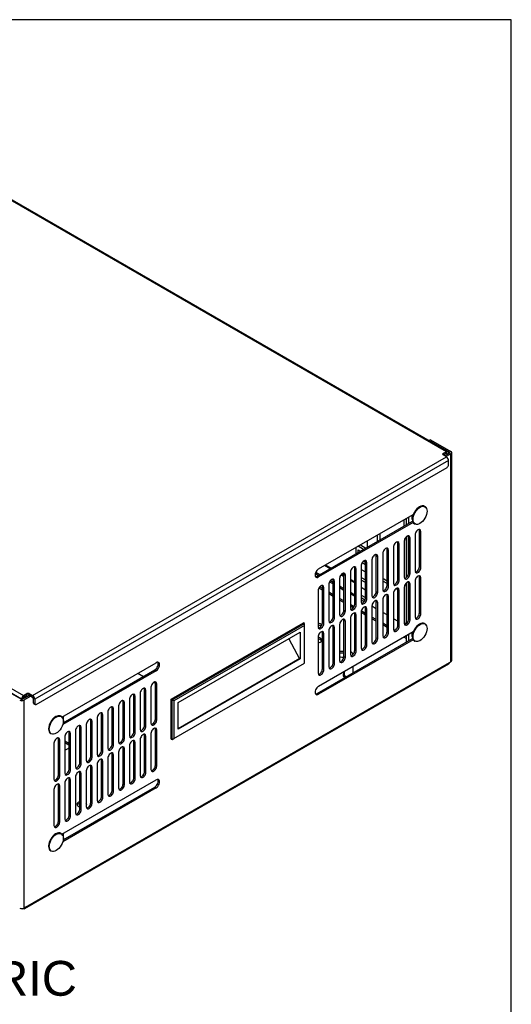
# Model space of a CAD drawing. Header units: inches. Extents: x 0 to 100, y 0 to 75.
# Tile 18 of 18: x 86 to 100, y 47 to 75. Entities that reach past the tile are written whole.
import ezdxf
from ezdxf.enums import TextEntityAlignment as Align

# ---------------------------------------------------------------- set-up
doc = ezdxf.new("R2010")
doc.units = ezdxf.units.IN
doc.header["$MEASUREMENT"] = 0
for name, color, linetype in [('COM57176-13', 7, 'Continuous'), ('COM57177-1', 7, 'Continuous'), ('COM57179-3S', 7, 'Continuous'), ('Default', 7, 'Continuous'), ('HAN13044', 7, 'Continuous'), ('NTS16535', 7, 'Continuous'), ('SCS19496', 7, 'Continuous'), ('STD21878', 7, 'Continuous')]:
    doc.layers.add(name, color=color, linetype=linetype)
doc.styles.add('SEACAD_Arial', font='arial.ttf')

# ---------------------------------------------------------------- blocks, each defined once
blk = doc.blocks.new('SE7')
at = {"layer": 'COM57176-13', "color": 7, "linetype": 'Continuous'}
for p, q in [((97.618, 62.872), (97.578, 62.849)), ((97.578, 62.849), (98.162, 62.511)), ((97.578, 62.844), (97.578, 62.849)), ((97.618, 62.872), (98.202, 62.535)), ((98.162, 62.511), (98.162, 62.488)), ((98.162, 62.488), (98.026, 62.409)), ((98.202, 62.464), (98.066, 62.386)), ((98.202, 56.493), (98.202, 62.464)), ((98.227, 56.528), (98.227, 62.5)), ((94.367, 58.952), (97.104, 60.533)), ((94.407, 59.158), (97.124, 60.727)), ((97.12, 60.495), (94.407, 58.929)), ((97.3, 59.223), (97.3, 60.256)), ((97.3, 60.256), (97.341, 60.233)), ((96.991, 59.045), (96.991, 60.078)), ((96.991, 60.078), (97.031, 60.054)), ((97.031, 59.022), (97.031, 60.054)), ((97.175, 60.137), (97.175, 59.104)), ((97.341, 59.2), (97.341, 60.233)), ((96.372, 58.688), (96.372, 59.72)), ((96.372, 59.72), (96.413, 59.697)), ((96.413, 58.664), (96.413, 59.697)), ((96.556, 59.78), (96.556, 58.747)), ((96.682, 58.866), (96.682, 59.899)), ((96.682, 59.899), (96.722, 59.876)), ((96.722, 58.843), (96.722, 59.876)), ((96.865, 59.958), (96.865, 58.926)), ((95.937, 59.423), (95.937, 58.39)), ((96.063, 58.509), (96.063, 59.542)), ((96.063, 59.542), (96.103, 59.519)), ((96.103, 58.486), (96.103, 59.519)), ((96.246, 59.601), (96.246, 58.568)), ((94.738, 59.166), (94.579, 59.258)), ((94.763, 59.181), (94.605, 59.272)), ((95.444, 58.152), (95.444, 59.185)), ((95.444, 59.185), (95.485, 59.161)), ((95.485, 58.129), (95.485, 59.161)), ((95.628, 59.244), (95.628, 58.211)), ((95.754, 58.33), (95.754, 59.363)), ((95.754, 59.363), (95.794, 59.34)), ((95.794, 58.307), (95.794, 59.34)), ((97.3, 59.223), (97.341, 59.2)), ((94.313, 59.027), (94.405, 58.974)), ((94.327, 59.065), (94.445, 58.997)), ((94.367, 58.952), (94.407, 58.929)), ((95.009, 58.887), (95.009, 57.854)), ((95.135, 58.937), (95.046, 58.988)), ((95.135, 58.966), (95.063, 59.008)), ((95.135, 57.973), (95.135, 59.006)), ((95.135, 59.006), (95.175, 58.983)), ((95.175, 57.95), (95.175, 58.983)), ((95.318, 59.065), (95.318, 58.033)), ((95.444, 58.788), (95.318, 58.86)), ((96.682, 58.866), (96.722, 58.843)), ((96.991, 59.045), (97.031, 59.022)), ((97.3, 57.897), (97.3, 58.929)), ((97.3, 58.929), (97.341, 58.906)), ((97.341, 57.873), (97.341, 58.906)), ((94.516, 58.55), (94.413, 58.609)), ((94.516, 58.597), (94.437, 58.643)), ((94.516, 57.616), (94.516, 58.649)), ((94.516, 58.649), (94.556, 58.626)), ((94.556, 57.593), (94.556, 58.626)), ((94.7, 58.708), (94.7, 57.675)), ((94.724, 58.79), (94.825, 58.731)), ((94.747, 58.823), (94.825, 58.778)), ((94.825, 57.795), (94.825, 58.827)), ((94.825, 58.827), (94.866, 58.804)), ((94.866, 57.771), (94.866, 58.804)), ((95.009, 58.672), (95.135, 58.599)), ((95.009, 58.625), (95.135, 58.552)), ((95.444, 58.758), (95.318, 58.831)), ((96.372, 58.688), (96.413, 58.664)), ((96.682, 57.539), (96.682, 58.572)), ((96.682, 58.572), (96.722, 58.549)), ((96.865, 58.632), (96.865, 57.599)), ((96.991, 57.718), (96.991, 58.751)), ((96.991, 58.751), (97.031, 58.728)), ((97.031, 57.695), (97.031, 58.728)), ((97.175, 58.81), (97.175, 57.777)), ((94.39, 58.53), (94.39, 57.497)), ((94.825, 58.418), (94.7, 58.491)), ((94.825, 58.371), (94.7, 58.444)), ((95.135, 58.24), (95.009, 58.312)), ((95.318, 58.493), (95.444, 58.42)), ((95.318, 58.447), (95.444, 58.374)), ((95.754, 58.33), (95.794, 58.307)), ((96.063, 58.509), (96.103, 58.486)), ((96.246, 58.274), (96.246, 57.242)), ((96.372, 57.361), (96.372, 58.394)), ((96.372, 58.394), (96.413, 58.37)), ((96.413, 57.338), (96.413, 58.37)), ((96.556, 58.453), (96.556, 57.42)), ((96.722, 57.516), (96.722, 58.549)), ((95.135, 58.192), (95.009, 58.265)), ((95.422, 58.074), (95.318, 58.134)), ((95.399, 58.04), (95.318, 58.086)), ((95.444, 58.152), (95.485, 58.129)), ((95.754, 57.004), (95.754, 58.036)), ((95.754, 58.036), (95.794, 58.013)), ((95.794, 56.98), (95.794, 58.013)), ((95.937, 58.096), (95.937, 57.063)), ((96.063, 57.182), (96.063, 58.215)), ((96.063, 58.215), (96.103, 58.192)), ((96.103, 57.159), (96.103, 58.192)), ((94.825, 57.795), (94.866, 57.771)), ((95.135, 57.973), (95.175, 57.95)), ((95.318, 57.739), (95.318, 56.706)), ((95.444, 56.825), (95.444, 57.858)), ((95.444, 57.858), (95.485, 57.835)), ((95.485, 56.802), (95.485, 57.835)), ((95.628, 57.917), (95.628, 56.884)), ((95.754, 57.835), (95.628, 57.908)), ((95.754, 57.883), (95.633, 57.952)), ((96.063, 57.704), (95.937, 57.777)), ((96.063, 57.657), (95.937, 57.729)), ((96.991, 57.718), (97.031, 57.695)), ((97.3, 57.897), (97.341, 57.873)), ((94.516, 57.616), (94.556, 57.593)), ((94.825, 56.468), (94.825, 57.501)), ((94.825, 57.501), (94.866, 57.477)), ((94.866, 56.444), (94.866, 57.477)), ((95.009, 57.56), (95.009, 56.527)), ((95.135, 56.646), (95.135, 57.679)), ((95.135, 57.679), (95.175, 57.656)), ((95.175, 56.623), (95.175, 57.656)), ((96.372, 57.525), (96.246, 57.598)), ((96.372, 57.478), (96.246, 57.551)), ((96.598, 57.395), (96.556, 57.419)), ((96.682, 57.539), (96.722, 57.516)), ((94.367, 55.584), (97.104, 57.165)), ((94.462, 57.167), (94.39, 57.209)), ((94.39, 57.203), (94.39, 56.17)), ((94.462, 57.121), (94.39, 57.162)), ((94.407, 55.79), (97.124, 57.359)), ((94.462, 57.167), (94.462, 57.121)), ((94.516, 56.289), (94.516, 57.322)), ((94.516, 57.322), (94.556, 57.299)), ((94.556, 56.266), (94.556, 57.299)), ((94.7, 57.381), (94.7, 56.349)), ((96.063, 57.182), (96.103, 57.159)), ((96.372, 57.361), (96.413, 57.338)), ((96.923, 57.16), (96.851, 57.201)), ((96.923, 57.207), (96.892, 57.225)), ((97.12, 57.127), (94.407, 55.561)), ((95.754, 57.004), (95.794, 56.98)), ((95.135, 56.646), (95.175, 56.623)), ((95.444, 56.825), (95.485, 56.802)), ((85.973, 49.403), (98.143, 56.43)), ((85.99, 49.442), (98.161, 56.469)), ((87.041, 54.906), (89.745, 56.466)), ((94.516, 56.289), (94.556, 56.266)), ((94.825, 56.468), (94.866, 56.444)), ((98.161, 56.469), (98.202, 56.493)), ((89.745, 56.237), (87.064, 54.689)), ((87.076, 54.743), (89.704, 56.26)), ((89.221, 56.164), (89.379, 56.073)), ((89.704, 56.26), (89.745, 56.237)), ((85.868, 55.414), (85.284, 55.751)), ((89.595, 55.761), (89.595, 54.728)), ((89.674, 55.902), (89.721, 55.875)), ((89.721, 54.847), (89.721, 55.88)), ((89.721, 55.88), (89.761, 55.857)), ((89.761, 54.824), (89.761, 55.857)), ((86.107, 55.528), (85.909, 55.414)), ((86.147, 55.504), (85.949, 55.39)), ((89.102, 54.49), (89.102, 55.523)), ((89.102, 55.523), (89.142, 55.5)), ((89.142, 54.467), (89.142, 55.5)), ((89.286, 55.582), (89.286, 54.55)), ((89.412, 54.669), (89.412, 55.702)), ((89.412, 55.702), (89.452, 55.678)), ((89.452, 54.646), (89.452, 55.678)), ((94.367, 55.584), (94.407, 55.561)), ((85.949, 55.39), (85.949, 49.418)), ((88.483, 54.133), (88.483, 55.166)), ((88.483, 55.166), (88.524, 55.143)), ((88.667, 55.225), (88.667, 54.192)), ((88.793, 54.312), (88.793, 55.344)), ((88.793, 55.344), (88.833, 55.321)), ((88.833, 54.288), (88.833, 55.321)), ((88.976, 55.404), (88.976, 54.371)), ((88.174, 53.954), (88.174, 54.987)), ((88.174, 54.987), (88.214, 54.964)), ((88.214, 53.931), (88.214, 54.964)), ((88.358, 55.047), (88.358, 54.014)), ((88.524, 54.11), (88.524, 55.143)), ((87.555, 53.597), (87.555, 54.63)), ((87.555, 54.63), (87.596, 54.607)), ((87.596, 53.574), (87.596, 54.607)), ((87.739, 54.689), (87.739, 53.657)), ((87.865, 53.776), (87.865, 54.809)), ((87.865, 54.809), (87.905, 54.785)), ((87.905, 53.752), (87.905, 54.785)), ((88.048, 54.868), (88.048, 53.835)), ((89.412, 54.669), (89.452, 54.646)), ((89.721, 54.847), (89.761, 54.824)), ((87.12, 54.332), (87.12, 53.299)), ((87.246, 53.419), (87.246, 54.451)), ((87.246, 54.451), (87.286, 54.428)), ((87.286, 53.395), (87.286, 54.428)), ((87.43, 54.511), (87.43, 53.478)), ((88.793, 54.312), (88.833, 54.288)), ((89.102, 54.49), (89.142, 54.467)), ((89.412, 53.342), (89.412, 54.375)), ((89.412, 54.375), (89.452, 54.352)), ((89.452, 53.319), (89.452, 54.352)), ((89.595, 54.434), (89.595, 53.401)), ((89.721, 53.521), (89.721, 54.553)), ((89.721, 54.553), (89.761, 54.53)), ((89.761, 53.497), (89.761, 54.53)), ((86.811, 54.154), (86.811, 53.121)), ((86.937, 53.24), (86.937, 54.273)), ((86.937, 54.273), (86.977, 54.25)), ((86.977, 53.217), (86.977, 54.25)), ((87.234, 54.143), (87.12, 54.209)), ((87.234, 54.097), (87.12, 54.162)), ((87.234, 54.097), (87.234, 54.143)), ((88.483, 54.133), (88.524, 54.11)), ((88.976, 54.077), (88.976, 53.044)), ((89.102, 53.163), (89.102, 54.196)), ((89.102, 54.196), (89.142, 54.173)), ((89.142, 53.14), (89.142, 54.173)), ((89.286, 54.256), (89.286, 53.223)), ((87.12, 53.949), (87.234, 54.015)), ((87.865, 53.776), (87.905, 53.752)), ((88.174, 53.954), (88.214, 53.931)), ((88.483, 52.806), (88.483, 53.839)), ((88.483, 53.839), (88.524, 53.816)), ((88.524, 52.783), (88.524, 53.816)), ((88.667, 53.898), (88.667, 52.866)), ((88.793, 52.985), (88.793, 54.018)), ((88.793, 54.018), (88.833, 53.994)), ((88.833, 52.962), (88.833, 53.994)), ((87.555, 53.597), (87.596, 53.574)), ((87.865, 52.449), (87.865, 53.482)), ((87.865, 53.482), (87.905, 53.459)), ((87.905, 52.426), (87.905, 53.459)), ((88.048, 53.541), (88.048, 52.508)), ((88.174, 52.628), (88.174, 53.66)), ((88.174, 53.66), (88.214, 53.637)), ((88.214, 52.604), (88.214, 53.637)), ((88.358, 53.72), (88.358, 52.687)), ((89.721, 53.521), (89.761, 53.497)), ((86.937, 53.24), (86.977, 53.217)), ((87.246, 53.419), (87.286, 53.395)), ((87.43, 53.184), (87.43, 52.151)), ((87.555, 52.27), (87.555, 53.303)), ((87.555, 53.303), (87.596, 53.28)), ((87.596, 52.247), (87.596, 53.28)), ((87.739, 53.363), (87.739, 52.33)), ((89.412, 53.342), (89.452, 53.319)), ((86.937, 51.913), (86.937, 52.946)), ((86.937, 52.946), (86.977, 52.923)), ((86.977, 51.89), (86.977, 52.923)), ((87.041, 51.538), (89.745, 53.098)), ((87.12, 53.005), (87.12, 51.973)), ((87.246, 52.092), (87.246, 53.125)), ((87.246, 53.125), (87.286, 53.101)), ((87.286, 52.068), (87.286, 53.101)), ((88.793, 52.985), (88.833, 52.962)), ((89.102, 53.163), (89.142, 53.14)), ((86.811, 52.827), (86.811, 51.794)), ((89.745, 52.869), (87.064, 51.321)), ((87.076, 51.375), (89.704, 52.892)), ((88.174, 52.628), (88.214, 52.604)), ((88.483, 52.806), (88.524, 52.783)), ((89.704, 52.892), (89.745, 52.869)), ((87.865, 52.449), (87.905, 52.426)), ((87.246, 52.092), (87.286, 52.068)), ((87.555, 52.27), (87.596, 52.247)), ((86.937, 51.913), (86.977, 51.89)), ((85.884, 49.404), (85.887, 49.403)), ((85.93, 49.41), (85.93, 49.407)), ((85.99, 49.442), (85.949, 49.418))]:
    blk.add_line(p, q, dxfattribs=at)
for centre, major_axis, start_param, end_param in [((98.141, 62.5), (-0.029, 0), 2.356194, 3.926991), ((98.141, 62.5), (-0.086, 0), 2.356194, 3.926991), ((97.258, 60.185), (-0.059, -0.102), 2.356194, 5.497787), ((97.217, 60.208), (-0.059, -0.102), 2.356194, 2.79146), ((96.948, 60.006), (-0.059, -0.102), 2.356194, 5.497787), ((96.908, 60.03), (-0.059, -0.102), 2.356194, 2.79146), ((96.33, 59.649), (-0.059, -0.102), 2.356194, 5.497787), ((96.289, 59.673), (-0.059, -0.102), 2.356194, 2.79146), ((96.639, 59.828), (-0.059, -0.102), 2.356194, 5.497787), ((96.599, 59.851), (-0.059, -0.102), 2.356194, 2.79146), ((95.711, 59.292), (-0.059, -0.102), 2.356194, 5.497787), ((95.67, 59.315), (-0.059, -0.102), 2.356194, 2.79146), ((96.02, 59.471), (-0.059, -0.102), 2.356194, 5.497787), ((95.98, 59.494), (-0.059, -0.102), 2.356194, 2.79146), ((94.407, 59.043), (0.07, 0.122), 0.785398, 3.926991), ((95.401, 59.113), (-0.059, -0.102), 2.356194, 5.497787), ((95.361, 59.137), (-0.059, -0.102), 2.356194, 2.79146), ((97.258, 59.152), (0.059, 0.102), 2.356194, 5.497787), ((97.217, 59.175), (0.059, 0.102), 3.491725, 5.497787), ((94.367, 59.067), (0.07, 0.122), 3.432549, 3.926991), ((94.783, 58.756), (-0.059, -0.102), 2.356194, 5.497787), ((94.742, 58.779), (-0.059, -0.102), 2.356194, 2.79146), ((95.092, 58.935), (-0.059, -0.102), 2.356194, 5.497787), ((95.052, 58.958), (-0.059, -0.102), 2.356194, 2.79146), ((96.639, 58.795), (0.059, 0.102), 2.356194, 5.497787), ((96.599, 58.818), (0.059, 0.102), 3.491725, 5.497787), ((96.948, 58.974), (0.059, 0.102), 2.356194, 5.497787), ((96.908, 58.997), (0.059, 0.102), 3.491725, 5.497787), ((97.258, 58.858), (-0.059, -0.102), 2.356194, 5.497787), ((97.217, 58.882), (-0.059, -0.102), 2.356194, 2.79146), ((94.473, 58.578), (-0.059, -0.102), 2.356194, 5.497787), ((94.433, 58.601), (-0.059, -0.102), 2.356194, 2.79146), ((96.33, 58.616), (0.059, 0.102), 2.356194, 5.497787), ((96.289, 58.64), (0.059, 0.102), 3.491725, 5.497787), ((96.639, 58.501), (-0.059, -0.102), 2.356194, 5.497787), ((96.599, 58.524), (-0.059, -0.102), 2.356194, 2.79146), ((96.948, 58.68), (-0.059, -0.102), 2.356194, 5.497787), ((96.908, 58.703), (-0.059, -0.102), 2.356194, 2.79146), ((95.711, 58.259), (0.059, 0.102), 2.356194, 5.497787), ((95.67, 58.282), (0.059, 0.102), 3.491725, 5.497787), ((96.02, 58.438), (0.059, 0.102), 2.356194, 5.497787), ((95.98, 58.461), (0.059, 0.102), 3.491725, 5.497787), ((96.33, 58.322), (-0.059, -0.102), 2.356194, 5.497787), ((96.289, 58.346), (-0.059, -0.102), 2.356194, 2.79146), ((95.401, 58.081), (0.059, 0.102), 2.356194, 5.497787), ((95.361, 58.104), (0.059, 0.102), 3.491725, 5.497787), ((95.711, 57.965), (-0.059, -0.102), 2.356194, 5.497787), ((95.67, 57.988), (-0.059, -0.102), 2.356194, 2.79146), ((96.02, 58.144), (-0.059, -0.102), 2.356194, 5.497787), ((95.98, 58.167), (-0.059, -0.102), 2.356194, 2.79146), ((94.783, 57.723), (0.059, 0.102), 2.356194, 5.497787), ((94.742, 57.747), (0.059, 0.102), 3.491725, 5.497787), ((95.092, 57.902), (0.059, 0.102), 2.356194, 5.497787), ((95.092, 57.608), (-0.059, -0.102), 2.356194, 5.497787), ((95.052, 57.925), (0.059, 0.102), 3.491725, 5.497787), ((95.052, 57.631), (-0.059, -0.102), 2.356194, 2.79146), ((95.401, 57.787), (-0.059, -0.102), 2.356194, 5.497787), ((95.361, 57.81), (-0.059, -0.102), 2.356194, 2.79146), ((96.908, 57.67), (0.059, 0.102), 3.491725, 5.497787), ((97.258, 57.825), (0.059, 0.102), 2.356194, 5.497787), ((97.217, 57.849), (0.059, 0.102), 3.491725, 5.497787), ((94.374, 57.525), (-0.125, 0), 3.369762, 4.580485), ((94.473, 57.545), (0.059, 0.102), 2.356194, 5.497787), ((94.374, 57.478), (-0.125, 0), 3.696159, 4.580485), ((94.433, 57.568), (0.059, 0.102), 3.491725, 5.497787), ((94.783, 57.429), (-0.059, -0.102), 2.356194, 5.497787), ((94.742, 57.453), (-0.059, -0.102), 2.356194, 2.79146), ((96.639, 57.468), (0.059, 0.102), 2.356194, 5.497787), ((96.599, 57.491), (0.059, 0.102), 3.491725, 5.497787), ((96.948, 57.647), (0.059, 0.102), 2.356194, 5.497787), ((94.473, 57.251), (-0.059, -0.102), 2.356194, 5.497787), ((94.374, 57.116), (-0.125, 0), 1.7027, 3.926991), ((94.433, 57.274), (-0.059, -0.102), 2.356194, 2.79146), ((96.02, 57.111), (0.059, 0.102), 2.356194, 5.497787), ((95.98, 57.134), (0.059, 0.102), 3.491725, 5.497787), ((96.33, 57.29), (0.059, 0.102), 2.356194, 5.497787), ((96.289, 57.313), (0.059, 0.102), 3.491725, 5.497787), ((94.374, 57.07), (-0.125, 0), 3.469899, 3.926991), ((95.711, 56.932), (0.059, 0.102), 2.356194, 5.497787), ((95.67, 56.956), (0.059, 0.102), 3.491725, 5.497787), ((95.081, 56.708), (-0.141, 0), 4.318535, 5.250001), ((95.081, 56.662), (-0.141, 0), 4.318535, 5.250001), ((95.081, 56.708), (-0.141, 0), 1.033184, 1.958839), ((95.092, 56.575), (0.059, 0.102), 2.356194, 5.497787), ((95.052, 56.598), (0.059, 0.102), 3.491725, 5.497787), ((95.401, 56.754), (0.059, 0.102), 2.356194, 5.497787), ((95.361, 56.777), (0.059, 0.102), 3.491725, 5.497787), ((89.704, 56.375), (-0.07, -0.122), 0.785398, 2.850636), ((89.745, 56.352), (-0.07, -0.122), 0.785398, 3.926991), ((94.433, 56.241), (0.059, 0.102), 3.491725, 5.497787), ((94.783, 56.397), (0.059, 0.102), 2.356194, 5.497787), ((94.742, 56.42), (0.059, 0.102), 3.491725, 5.497787), ((98.1, 56.504), (-0.043, 0.0745), 3.141593, 3.926991), ((98.141, 56.528), (-0.086, 0), 2.356194, 3.141593), ((94.473, 56.218), (0.059, 0.102), 2.356194, 5.497787), ((89.369, 55.63), (-0.059, -0.102), 2.356194, 5.497787), ((89.328, 55.654), (-0.059, -0.102), 2.356194, 2.79146), ((89.678, 55.809), (-0.059, -0.102), 2.356194, 5.497787), ((89.638, 55.832), (-0.059, -0.102), 2.356194, 2.79146), ((94.407, 55.675), (0.07, 0.122), 0.785398, 3.926991), ((89.059, 55.452), (-0.059, -0.102), 2.356194, 5.497787), ((89.019, 55.475), (-0.059, -0.102), 2.356194, 2.79146), ((94.367, 55.699), (0.07, 0.122), 3.432549, 3.926991), ((85.889, 55.425), (0.086, 0), 3.926991, 5.497787), ((85.889, 55.425), (0.029, 0), 3.926991, 5.497787), ((88.441, 55.095), (-0.059, -0.102), 2.356194, 5.497787), ((88.4, 55.118), (-0.059, -0.102), 2.356194, 2.79146), ((88.75, 55.273), (-0.059, -0.102), 2.356194, 5.497787), ((88.71, 55.296), (-0.059, -0.102), 2.356194, 2.79146), ((88.131, 54.916), (-0.059, -0.102), 2.356194, 5.497787), ((88.091, 54.939), (-0.059, -0.102), 2.356194, 2.79146), ((87.513, 54.559), (-0.059, -0.102), 2.356194, 5.497787), ((87.472, 54.582), (-0.059, -0.102), 2.356194, 2.79146), ((87.822, 54.737), (-0.059, -0.102), 2.356194, 5.497787), ((87.782, 54.761), (-0.059, -0.102), 2.356194, 2.79146), ((89.369, 54.598), (0.059, 0.102), 2.356194, 5.497787), ((89.328, 54.621), (0.059, 0.102), 3.491725, 5.497787), ((89.678, 54.776), (0.059, 0.102), 2.356194, 5.497787), ((89.678, 54.482), (-0.059, -0.102), 2.356194, 5.497787), ((89.638, 54.799), (0.059, 0.102), 3.491725, 5.497787), ((86.894, 54.202), (-0.059, -0.102), 2.356194, 5.497787), ((86.854, 54.225), (-0.059, -0.102), 2.356194, 2.79146), ((87.203, 54.38), (-0.059, -0.102), 2.356194, 5.497787), ((87.163, 54.403), (-0.059, -0.102), 2.356194, 2.79146), ((88.71, 54.264), (0.059, 0.102), 3.491725, 5.497787), ((89.059, 54.419), (0.059, 0.102), 2.356194, 5.497787), ((89.019, 54.442), (0.059, 0.102), 3.491725, 5.497787), ((89.369, 54.304), (-0.059, -0.102), 2.356194, 5.497787), ((89.328, 54.327), (-0.059, -0.102), 2.356194, 2.79146), ((89.638, 54.506), (-0.059, -0.102), 2.356194, 2.79146), ((87.123, 54.079), (-0.157, 0), 3.813643, 3.926991), ((87.123, 54.032), (-0.157, 0), 3.813643, 3.926991), ((88.441, 54.062), (0.059, 0.102), 2.356194, 5.497787), ((88.4, 54.085), (0.059, 0.102), 3.491725, 5.497787), ((88.75, 54.24), (0.059, 0.102), 2.356194, 5.497787), ((88.75, 53.946), (-0.059, -0.102), 2.356194, 5.497787), ((88.71, 53.97), (-0.059, -0.102), 2.356194, 2.79146), ((89.059, 54.125), (-0.059, -0.102), 2.356194, 5.497787), ((89.019, 54.148), (-0.059, -0.102), 2.356194, 2.79146), ((87.123, 54.079), (-0.157, 0), -3.926991, -3.813643), ((87.822, 53.705), (0.059, 0.102), 2.356194, 5.497787), ((87.782, 53.728), (0.059, 0.102), 3.491725, 5.497787), ((88.131, 53.883), (0.059, 0.102), 2.356194, 5.497787), ((88.091, 53.906), (0.059, 0.102), 3.491725, 5.497787), ((88.441, 53.768), (-0.059, -0.102), 2.356194, 5.497787), ((88.4, 53.791), (-0.059, -0.102), 2.356194, 2.79146), ((87.513, 53.526), (0.059, 0.102), 2.356194, 5.497787), ((87.472, 53.549), (0.059, 0.102), 3.491725, 5.497787), ((87.822, 53.411), (-0.059, -0.102), 2.356194, 5.497787), ((87.782, 53.434), (-0.059, -0.102), 2.356194, 2.79146), ((88.131, 53.589), (-0.059, -0.102), 2.356194, 5.497787), ((88.091, 53.612), (-0.059, -0.102), 2.356194, 2.79146), ((89.678, 53.449), (0.059, 0.102), 2.356194, 5.497787), ((89.638, 53.473), (0.059, 0.102), 3.491725, 5.497787), ((86.894, 53.169), (0.059, 0.102), 2.356194, 5.497787), ((86.854, 53.192), (0.059, 0.102), 3.491725, 5.497787), ((87.203, 53.347), (0.059, 0.102), 2.356194, 5.497787), ((87.203, 53.053), (-0.059, -0.102), 2.356194, 5.497787), ((87.163, 53.371), (0.059, 0.102), 3.491725, 5.497787), ((87.513, 53.232), (-0.059, -0.102), 2.356194, 5.497787), ((87.472, 53.255), (-0.059, -0.102), 2.356194, 2.79146), ((89.369, 53.271), (0.059, 0.102), 2.356194, 5.497787), ((89.328, 53.294), (0.059, 0.102), 3.491725, 5.497787), ((86.894, 52.875), (-0.059, -0.102), 2.356194, 5.497787), ((86.854, 52.898), (-0.059, -0.102), 2.356194, 2.79146), ((87.163, 53.077), (-0.059, -0.102), 2.356194, 2.79146), ((88.75, 52.914), (0.059, 0.102), 2.356194, 5.497787), ((88.71, 52.937), (0.059, 0.102), 3.491725, 5.497787), ((89.059, 53.092), (0.059, 0.102), 2.356194, 5.497787), ((89.019, 53.115), (0.059, 0.102), 3.491725, 5.497787), ((89.704, 53.007), (-0.07, -0.122), 0.785398, 2.850636), ((89.745, 52.984), (-0.07, -0.122), 0.785398, 3.926991), ((88.091, 52.58), (0.059, 0.102), 3.491725, 5.497787), ((88.441, 52.735), (0.059, 0.102), 2.356194, 5.497787), ((88.4, 52.758), (0.059, 0.102), 3.491725, 5.497787), ((87.612, 52.396), (-0.141, 0), 5.128145, 6.283185), ((87.612, 52.396), (-0.141, 0), 0, 1.155041), ((87.612, 52.349), (-0.14, 0), 5.128145, 5.992229), ((87.612, 52.396), (-0.141, 0), 2.695471, 3.587714), ((87.822, 52.378), (0.059, 0.102), 2.356194, 5.497787), ((87.612, 52.349), (-0.14, 0), 3.432549, 3.587714), ((87.782, 52.401), (0.059, 0.102), 3.491725, 5.497787), ((88.131, 52.556), (0.059, 0.102), 2.356194, 5.497787), ((87.203, 52.021), (0.059, 0.102), 2.356194, 5.497787), ((87.163, 52.044), (0.059, 0.102), 3.491725, 5.497787), ((87.513, 52.199), (0.059, 0.102), 2.356194, 5.497787), ((87.472, 52.222), (0.059, 0.102), 3.491725, 5.497787), ((86.894, 51.842), (0.059, 0.102), 2.356194, 5.497787), ((86.854, 51.865), (0.059, 0.102), 3.491725, 5.497787), ((85.889, 49.454), (0.086, 0), 3.926991, 5.497787), ((85.93, 49.477), (0.043, 0.0745), 3.096371, 3.926991), ((85.93, 49.477), (-0.043, 0.0745), 2.356194, 3.926991)]:
    blk.add_ellipse(centre, major_axis=major_axis, ratio=0.57735, start_param=start_param, end_param=end_param, dxfattribs=at)
at = {"layer": 'COM57177-1', "color": 7, "linetype": 'Continuous'}
for p, q in [((98.074, 62.528), (81.24, 72.247)), ((98.117, 62.532), (81.283, 72.252)), ((85.88, 55.417), (69.046, 65.137)), ((69.106, 65.242), (85.941, 55.523)), ((98.074, 62.528), (97.98, 62.473)), ((86.197, 55.522), (98.076, 62.38)), ((98.137, 62.275), (86.258, 55.417)), ((97.98, 62.473), (97.98, 62.435)), ((98.076, 62.38), (97.98, 62.435)), ((98.074, 62.481), (97.988, 62.431)), ((98.074, 62.481), (98.095, 62.47)), ((98.095, 62.47), (98.095, 62.449)), ((98.135, 62.493), (98.135, 62.472)), ((98.137, 62.151), (98.137, 62.275)), ((86.302, 55.267), (98.093, 62.075)), ((85.921, 55.42), (85.921, 55.441)), ((85.941, 55.523), (86.036, 55.577)), ((85.941, 55.476), (86.036, 55.531)), ((86.036, 55.531), (86.036, 55.577)), ((86.101, 55.577), (86.197, 55.522)), ((86.101, 55.577), (86.101, 55.531)), ((86.101, 55.531), (86.197, 55.475)), ((86.218, 55.44), (86.218, 55.316)), ((85.88, 55.409), (85.88, 55.417)), ((86.218, 55.316), (86.258, 55.293)), ((86.231, 55.288), (86.271, 55.264)), ((86.258, 55.417), (86.258, 55.293))]:
    blk.add_line(p, q, dxfattribs=at)
for centre, major_axis, start_param, end_param in [((98.074, 62.458), (-0.043, -0.0745), 2.356194, 3.926991), ((98.013, 62.454), (0.0466, 0), 2.356194, 3.926991), ((98.074, 62.458), (-0.0145, -0.0251), 2.356194, 3.926991), ((98.076, 62.31), (0.043, -0.0745), 0.785398, 2.356194), ((98.093, 62.126), (-0.0312, -0.0541), 0.785398, 2.356194), ((85.941, 55.453), (0.043, 0.0745), 0.785398, 2.356194), ((85.941, 55.453), (0.0145, 0.0251), 0.785398, 2.356194), ((86.069, 55.558), (-0.0466, 0), 3.926991, 5.497787), ((86.069, 55.512), (0.0466, 0), 0.785398, 2.356194), ((86.197, 55.452), (-0.043, 0.0745), 3.926991, 5.497787), ((86.197, 55.452), (-0.0145, 0.0251), 3.926991, 5.497787), ((86.262, 55.342), (0.0312, 0.0541), 2.356194, 3.141593), ((86.302, 55.318), (0.0312, 0.0541), 2.356194, 3.926991)]:
    blk.add_ellipse(centre, major_axis=major_axis, ratio=0.57735, start_param=start_param, end_param=end_param, dxfattribs=at)
at = {"layer": 'COM57179-3S', "color": 7, "linetype": 'Continuous'}
for p, q in [((96.85, 60.569), (96.85, 60.386)), ((96.923, 60.611), (96.923, 60.428)), ((96.99, 60.65), (96.99, 60.467)), ((95.803, 59.964), (95.805, 59.963)), ((96.101, 59.953), (96.101, 60.136)), ((96.168, 60.175), (96.168, 59.992)), ((96.923, 60.083), (96.923, 58.911)), ((96.99, 60.091), (96.99, 59.03)), ((95.482, 59.596), (95.482, 59.779)), ((95.54, 59.81), (95.607, 59.848)), ((95.54, 59.81), (95.54, 59.812)), ((95.696, 59.72), (95.54, 59.81)), ((95.54, 59.63), (95.54, 59.708)), ((95.54, 59.708), (95.608, 59.669)), ((95.607, 59.851), (95.607, 59.848)), ((95.607, 59.848), (95.763, 59.758)), ((95.805, 59.963), (95.805, 59.783)), ((95.607, 59.669), (95.607, 59.668)), ((95.628, 59.147), (95.754, 59.074)), ((95.754, 59.278), (95.657, 59.334)), ((95.704, 59.384), (95.754, 59.356)), ((95.628, 58.918), (95.754, 58.845)), ((95.754, 58.768), (95.628, 58.84)), ((96.279, 58.871), (96.246, 58.853)), ((96.279, 58.871), (96.372, 58.817)), ((95.628, 58.636), (95.754, 58.564)), ((96.372, 58.74), (96.246, 58.812)), ((96.682, 58.561), (96.63, 58.591)), ((96.923, 58.756), (96.923, 57.584)), ((96.99, 58.764), (96.99, 57.704)), ((95.628, 58.408), (95.754, 58.335)), ((95.738, 58.266), (95.628, 58.33)), ((95.709, 58.22), (95.628, 58.267)), ((96.063, 58.016), (95.937, 58.088)), ((96.372, 57.837), (96.246, 57.91)), ((96.682, 57.658), (96.556, 57.731)), ((96.923, 57.243), (96.923, 57.06)), ((96.99, 57.281), (96.99, 57.099)), ((87.081, 54.745), (87.081, 54.928)), ((87.081, 51.377), (87.081, 51.56))]:
    blk.add_line(p, q, dxfattribs=at)
for centre, major_axis, start_param, end_param in [((97.189, 60.696), (0.078, 0.135), 1.792397, 2.975723), ((97.122, 60.735), (0.078, 0.135), 3.585998, 3.705999), ((96.279, 58.999), (-0.078, 0.136), 2.060503, 2.356194), ((97.189, 57.328), (0.078, 0.135), 1.792397, 2.975723), ((97.122, 57.367), (0.078, 0.135), 3.585998, 3.705999)]:
    blk.add_ellipse(centre, major_axis=major_axis, ratio=0.57735, start_param=start_param, end_param=end_param, dxfattribs=at)
at = {"layer": 'HAN13044', "color": 7, "linetype": 'Continuous'}
for p, q in [((90.175, 55.415), (93.976, 57.609)), ((90.201, 55.4), (94.002, 57.594)), ((94.002, 57.532), (90.255, 55.369)), ((94.002, 57.594), (93.976, 57.609)), ((94.002, 57.532), (94.002, 57.594)), ((94.002, 56.453), (94.002, 57.532)), ((90.375, 55.321), (93.882, 57.346)), ((93.551, 57.154), (93.856, 56.579)), ((93.882, 57.346), (93.882, 56.578)), ((93.868, 56.586), (90.375, 54.57)), ((93.882, 56.578), (90.375, 54.553)), ((93.868, 56.586), (93.882, 56.578)), ((90.255, 54.29), (94.002, 56.453)), ((90.175, 55.415), (90.201, 55.4)), ((90.175, 54.274), (90.175, 55.415)), ((90.201, 54.259), (90.201, 55.4)), ((90.255, 55.369), (90.201, 55.4)), ((90.255, 55.369), (90.255, 54.29)), ((90.375, 54.553), (90.375, 55.321)), ((90.175, 54.274), (90.201, 54.259)), ((90.201, 54.259), (90.255, 54.29))]:
    blk.add_line(p, q, dxfattribs=at)
at = {"layer": 'NTS16535', "color": 7, "linetype": 'Continuous'}
blk.add_line((96.923, 57.598), (96.901, 57.57), dxfattribs=at)
at = {"layer": 'SCS19496', "color": 7, "linetype": 'Continuous'}
for p, q in [((97.457, 60.953), (97.448, 60.958)), ((97.101, 60.642), (97.101, 60.714)), ((97.158, 60.456), (97.167, 60.451)), ((97.457, 57.585), (97.448, 57.59)), ((97.101, 57.274), (97.101, 57.346)), ((97.158, 57.088), (97.167, 57.083)), ((87.017, 54.926), (87.008, 54.931)), ((86.718, 54.429), (86.727, 54.423)), ((87.017, 51.558), (87.008, 51.563)), ((86.718, 51.061), (86.727, 51.055))]:
    blk.add_line(p, q, dxfattribs=at)
for centre, major_axis, start_param, end_param in [((97.303, 60.707), (-0.145, -0.251), 3.141593, 6.283185), ((97.312, 60.702), (-0.145, -0.251), 2.742849, 6.283185), ((97.296, 60.711), (-0.14, -0.242), 3.909291, 5.499395), ((96.953, 57.541), (-0.062, -0.108), 4.269658, 4.830849), ((97.303, 57.339), (-0.145, -0.251), 3.141593, 6.283185), ((97.312, 57.334), (-0.145, -0.251), 2.742849, 6.283185), ((97.296, 57.343), (-0.14, -0.242), 3.909289, 5.499395), ((86.863, 54.68), (-0.145, -0.251), 3.141593, 6.283185), ((86.872, 54.675), (-0.145, -0.251), 2.742848, 6.283185), ((86.856, 54.684), (-0.14, -0.242), 3.909289, 5.499395), ((86.863, 51.312), (-0.145, -0.251), 3.141593, 6.283185), ((86.872, 51.307), (-0.145, -0.251), 2.742849, 6.283185), ((86.856, 51.316), (-0.14, -0.242), 3.90929, 5.499395)]:
    blk.add_ellipse(centre, major_axis=major_axis, ratio=0.57735, start_param=start_param, end_param=end_param, dxfattribs=at)
for centre in [(97.317, 60.699), (97.317, 57.331), (86.878, 54.671), (86.878, 51.303)]:
    blk.add_ellipse(centre, major_axis=(-0.143, -0.247), ratio=0.57735, dxfattribs=at)
at = {"layer": 'STD21878', "color": 7, "linetype": 'Continuous'}
for p, q in [((95.394, 56.708), (95.394, 56.71)), ((95.394, 56.177), (95.394, 56.36)), ((95.112, 56.123), (95.112, 56.098)), ((95.144, 56.215), (95.144, 56.123))]:
    blk.add_line(p, q, dxfattribs=at)
for centre, major_axis, start_param, end_param in [((95.269, 56.71), (-0.125, 0), 3.106847, 4.303714), ((95.269, 56.123), (-0.156, 0), 5.639684, 6.283185), ((95.269, 56.123), (-0.156, 0), 0, 0.929901), ((95.269, 56.098), (-0.156, 0), 0, 0.729369), ((95.269, 56.123), (-0.125, 0), 0, 0.966385)]:
    blk.add_ellipse(centre, major_axis=major_axis, ratio=0.57735, start_param=start_param, end_param=end_param, dxfattribs=at)

msp = doc.modelspace()

# ---------------------------------------------------------------- linework, layer by layer
at = {"layer": 'Default', "color": 7, "linetype": 'Continuous'}
for p, q in [((99.937, 74.937), (0, 74.937)), ((99.937, 0), (99.937, 74.938))]:
    msp.add_line(p, q, dxfattribs=at)

# ---------------------------------------------------------------- block references
at = {"layer": 'Default'}
msp.add_blockref('SE7', (0, 0), dxfattribs=at)

# ---------------------------------------------------------------- texts
at = {"layer": 'Default', "color": 7, "linetype": 'Continuous', "style": 'SEACAD_Arial'}
msp.add_text('ISOMETRIC', height=1, dxfattribs=at).set_placement((79.71, 47.899), align=Align.TOP_LEFT)

doc.saveas('drawing.dxf')
